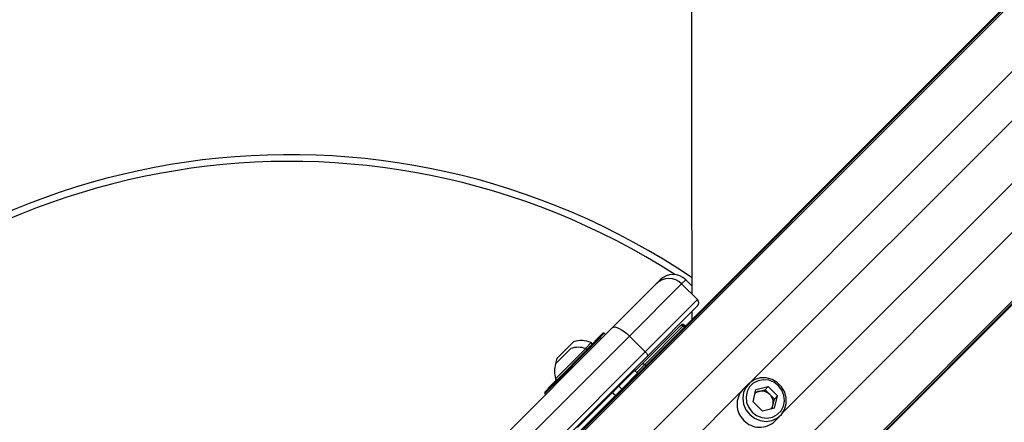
# Model space of a CAD drawing. Header units: millimetres. Extents: x 59675 to 443956, y 27057 to 412240.
# Tile 61 of 67: x 87723 to 98669, y 247984 to 252456. Entities that reach past the tile are written whole.
import ezdxf

# ---------------------------------------------------------------- set-up
doc = ezdxf.new("R2010")
doc.units = ezdxf.units.MM
doc.header["$LTSCALE"] = 50
doc.layers.add('COMPONENT_GEOMETRY', color=7, linetype='Continuous')
doc.styles.add('SLDTEXTSTYLE0', font='TXT', dxfattribs={"width": 0.75})
doc.dimstyles.new('SLDDIMSTYLE0', dxfattribs={"dimtxt": 2500, "dimasz": 165.1, "dimexe": 0, "dimexo": 0.0625, "dimgap": 625, "dimtad": 0, "dimtih": 1, "dimtoh": 1, "dimdec": 0, "dimrnd": 1e-09, "dimzin": 12, "dimdsep": 46, "dimtxsty": 'SLDTEXTSTYLE0', "dimsah": 1, "dimcen": 0.09, "dimadec": 0, "dimazin": 3, "dimtfac": 1, "dimtdec": 3, "dimtofl": 0, "dimtmove": 0, "dimatfit": 3, "dimfxl": 1, "dimfrac": 2, "dimtolj": 1, "dimtzin": 12, "dimarcsym": 0})
doc.dimstyles.new('SLDDIMSTYLE1', dxfattribs={"dimtxt": 2500, "dimasz": 165.1, "dimexe": 0, "dimexo": 0.0625, "dimgap": 625, "dimtad": 0, "dimtih": 1, "dimtoh": 1, "dimdec": 0, "dimrnd": 1e-09, "dimzin": 12, "dimdsep": 46, "dimtxsty": 'SLDTEXTSTYLE0', "dimsah": 1, "dimcen": 0.09, "dimadec": 0, "dimazin": 3, "dimtfac": 1, "dimtdec": 0, "dimtofl": 0, "dimtmove": 0, "dimatfit": 3, "dimfxl": 1, "dimfrac": 2, "dimtolj": 1, "dimtzin": 12, "dimarcsym": 0})

# ---------------------------------------------------------------- blocks, each defined once
blk = doc.blocks.new('_D')
at = {"layer": 'COMPONENT_GEOMETRY', "color": 7}
for p, q in [((240160, 319828), (240160, 222689)), ((82725, 240321), (82725, 222689)), ((82725, 222848), (157748, 222848)), ((240160, 222848), (165137, 222848))]:
    blk.add_line(p, q, dxfattribs=at)
for points in [[(82725, 222848), (82890, 222823), (82890, 222873)], [(240160, 222848), (239995, 222873), (239995, 222823)]]:
    blk.add_solid(points, dxfattribs=at)
at = {"layer": 'COMPONENT_GEOMETRY', "color": 7, "insert": (157748, 224086), "char_height": 2500, "attachment_point": 1, "style": 'SLDTEXTSTYLE0'}
blk.add_mtext('3149', dxfattribs=at)
blk = doc.blocks.new('_D_1')
at = {"layer": 'COMPONENT_GEOMETRY', "color": 7}
for p, q in [((167596, 392392), (63895, 392392)), ((64053, 392392), (64053, 321783)), ((60437, 321275), (59675, 321275)), ((59675, 321275), (59675, 317306)), ((67670, 321275), (68431, 321275)), ((68431, 321275), (68431, 317306)), ((59675, 317306), (60437, 317306)), ((68431, 317306), (67670, 317306)), ((64053, 242957), (64053, 313566)), ((79403, 242957), (63895, 242957))]:
    blk.add_line(p, q, dxfattribs=at)
for points in [[(64053, 392392), (64028, 392227), (64079, 392227)], [(64053, 242957), (64079, 243122), (64028, 243122)]]:
    blk.add_solid(points, dxfattribs=at)
at = {"layer": 'COMPONENT_GEOMETRY', "color": 7, "char_height": 2500, "attachment_point": 1, "style": 'SLDTEXTSTYLE0'}
for s, insert in [('9\'10"', (60437, 320529)), ('2989', (60359, 316789))]:
    blk.add_mtext(s, dxfattribs=dict(at, insert=insert))

msp = doc.modelspace()

# ---------------------------------------------------------------- linework, layer by layer
at = {"color": 8, "linetype": 'Continuous', "lineweight": 25}
for p, q in [((93904.97, 247794.95), (129929.16, 283819.15)), ((94299.21, 247425.62), (130361.28, 283487.7)), ((95193.71, 246531.12), (131255.73, 282593.14)), ((95563.04, 246136.88), (131617.18, 282191.02)), ((95859.53, 248439.6), (122286.99, 274867.05)), ((96207.69, 248091.44), (122635.14, 274518.89)), ((95126.57, 249568.18), (95081.96, 249523.58)), ((95109.27, 249064.83), (95100.57, 249056.13)), ((95100.57, 249056.13), (95114.53, 249043.5)), ((94178.63, 248924.3), (93559.91, 248305.58)), ((94219.7, 248972.45), (94174.15, 248926.89)), ((94670.77, 248626.33), (94582.52, 248538.09)), ((94670.77, 248626.33), (94684.73, 248613.7)), ((94501.59, 247081.65), (95737.12, 248317.19))]:
    msp.add_line(p, q, dxfattribs=at)
at = {"color": 7, "linetype": 'Continuous', "lineweight": 25}
for p, q in [((93831.48, 247746.67), (124053.35, 277968.54)), ((93757.93, 247686.89), (123658.91, 277587.87)), ((95514.76, 246063.39), (125756.2, 276304.83)), ((95454.98, 245989.83), (102453.54, 252988.39)), ((94799.12, 249523.58), (94843.72, 249568.18)), ((95193.5, 249501.25), (95126.57, 249568.18)), ((94310.59, 249035.05), (94799.12, 249523.58)), ((95081.96, 249523.58), (94500.38, 248942)), ((95258.73, 249346.8), (95081.96, 249523.58)), ((94677.16, 248765.22), (95258.73, 249346.8)), ((95258.73, 249276.09), (94700.42, 248717.77)), ((95193.63, 249210.99), (95193.67, 249122.64)), ((92811.23, 247535.69), (94310.59, 249035.05)), ((94637.18, 248626.25), (95066.98, 249056.05)), ((95100.57, 249056.13), (94670.77, 248626.33)), ((95066.98, 249056.05), (95074.86, 249063.93)), ((95123.27, 249052.23), (95109.27, 249064.83)), ((94500.38, 248942), (93001.02, 247442.64)), ((93559.91, 248319.73), (94164.49, 248924.3)), ((94026.6, 248793.49), (94205.56, 248972.45)), ((94189.24, 248913.7), (94178.63, 248924.3)), ((94233.84, 248958.3), (94219.7, 248972.45)), ((94677.16, 248765.22), (94500.38, 248942)), ((93680.83, 248467.51), (94016.7, 248803.39)), ((93681, 248635.27), (93848.94, 248803.21)), ((93693.79, 248694.02), (93879.41, 248879.64)), ((94011.34, 248805.1), (94075.45, 248869.21)), ((94030.14, 248789.95), (94016.7, 248803.39)), ((94088.89, 248855.77), (94075.45, 248869.21)), ((93177.8, 247265.87), (94677.16, 248765.22)), ((94700.42, 248717.77), (93201.06, 247218.42)), ((94565.77, 248554.84), (94637.18, 248626.25)), ((93680.83, 248467.51), (93694.26, 248454.08)), ((94383.7, 248385.15), (94559.58, 248561.03)), ((94416.41, 248352.44), (94592.29, 248528.32)), ((94462.77, 248464.21), (94454.81, 248472.17)), ((94462.77, 248464.21), (94454.81, 248472.17)), ((94592.29, 248528.32), (94559.58, 248561.03)), ((94562.23, 248558.37), (94563.13, 248559.27)), ((93600.98, 248367.87), (93690.73, 248457.61)), ((94383.7, 248385.15), (94335.12, 248336.57)), ((94416.41, 248352.44), (94383.7, 248385.15)), ((94418.16, 248419.6), (94410.21, 248427.56)), ((94418.16, 248419.6), (94410.21, 248427.56)), ((95827.88, 248413.35), (95763.38, 248348.84)), ((95908.05, 248347.51), (96044.53, 248380.21)), ((96008.69, 248344.37), (96044.53, 248380.21)), ((96148.3, 248276.44), (96044.53, 248380.21)), ((93559.91, 248305.58), (93570.52, 248294.98)), ((93923.19, 247924.63), (94312.58, 248314.02)), ((93955.89, 247891.93), (94345.28, 248281.32)), ((94312.91, 248314.35), (94312.58, 248314.02)), ((94312.58, 248314.02), (94345.28, 248281.32)), ((94320.08, 248307.46), (94349.29, 248278.25)), ((94321.85, 248309.23), (94322.91, 248304.63)), ((94321.85, 248309.23), (94351.05, 248280.02)), ((94345.28, 248281.32), (94345.6, 248281.64)), ((94369.6, 248305.64), (94416.41, 248352.44)), ((95875.35, 248211.04), (95908.05, 248347.51)), ((95901.12, 248318.6), (95940.45, 248328.02)), ((95940.45, 248328.02), (96008.69, 248344.37)), ((96060.58, 248292.49), (96008.69, 248344.37)), ((96112.47, 248240.6), (96060.58, 248292.49)), ((96112.47, 248240.6), (96148.3, 248276.44)), ((96115.61, 248139.96), (96148.3, 248276.44)), ((95875.35, 248211.04), (95979.13, 248107.26)), ((96115.61, 248139.96), (95979.13, 248107.26)), ((96086.69, 248133.03), (96096.12, 248172.36)), ((96096.12, 248172.36), (96112.47, 248240.6)), ((94056.65, 248074.01), (94064.61, 248066.05)), ((94056.65, 248074.01), (94064.61, 248066.05)), ((96116.93, 247995.29), (96181.44, 248059.79))]:
    msp.add_line(p, q, dxfattribs=at)
at = {"color": 7, "linetype": 'Continuous', "lineweight": 25, "flags": 128}
for points in [[(95176.66, 285088.86), (95177.72, 282947.21), (95178.78, 280805.55), (95179.83, 278663.89), (95180.87, 276522.24), (95181.91, 274380.58), (95182.93, 272238.92), (95183.96, 270097.27), (95184.97, 267955.61), (95185.98, 265813.95), (95186.99, 263672.3), (95187.99, 261530.64), (95188.98, 259388.98), (95189.97, 257247.32), (95190.95, 255105.67), (95191.93, 252964.01), (95192.9, 250822.35), (95193.54, 249411.99)], [(94310.59, 249035.05), (94322.74, 249041.77), (94339.87, 249042.79), (94361.3, 249038.09), (94386.21, 249027.83), (94413.66, 249012.42), (94442.58, 248992.44), (94471.86, 248968.66), (94500.38, 248942)], [(94677.16, 248765.22), (94683.82, 248758.09), (94689.77, 248750.77), (94694.76, 248743.54), (94698.62, 248736.68), (94701.18, 248730.45), (94702.36, 248725.09), (94702.1, 248720.81), (94700.42, 248717.77)], [(95838.28, 248070.19), (95892.14, 248028.67), (95954.35, 248002.56), (96020.29, 247993.81), (96085.07, 248003.07), (96143.89, 248029.64), (96192.38, 248071.56), (96226.95, 248125.72), (96245.03, 248188.1), (96245.29, 248254.07), (96227.69, 248318.75), (96193.56, 248377.33), (96145.42, 248425.47), (96086.84, 248459.6), (96022.16, 248477.19), (95956.19, 248476.94), (95893.81, 248458.86), (95839.65, 248424.29), (95797.73, 248375.8), (95771.16, 248316.98), (95761.9, 248252.2), (95770.65, 248186.26), (95796.76, 248124.05), (95838.28, 248070.19)], [(95865.41, 248097.32), (95915.17, 248059.43), (95972.76, 248036.46), (96033.51, 248030.29), (96092.51, 248041.41), (96144.97, 248068.92), (96186.65, 248110.59), (96214.16, 248163.05), (96225.28, 248222.05), (96219.1, 248282.8), (96196.14, 248340.39), (96158.24, 248390.15), (96108.48, 248428.05), (96050.9, 248451.01), (95990.14, 248457.19), (95931.15, 248446.07), (95878.69, 248418.55), (95837.01, 248376.88), (95809.5, 248324.42), (95798.38, 248265.42), (95804.55, 248204.67), (95827.52, 248147.08), (95865.41, 248097.32)]]:
    msp.add_lwpolyline(points, dxfattribs=at)
at = {"color": 7, "linetype": 'Continuous', "lineweight": 25}
for centre, radius, start, end in [((90724.72, 242956.63), 8000, 55.999442, 225), ((90724.72, 242956.63), 7925, 57.300908, 225), ((94940.54, 249382.15), 200, 45, 135), ((94985.14, 249426.76), 200, 45, 135), ((95223.38, 249311.44), 50, 315, 45), ((95083.82, 249038.44), 24.37, 46.577275, 133.700885), ((95092.54, 249046.26), 25, 48, 135), ((94171.56, 248917.23), 10, 45, 135), ((94212.63, 248965.37), 10, 45, 135), ((93933.09, 248551.13), 265.76, 71.66162, 108.459129), ((93963.36, 248610.06), 282.35, 66.610213, 107.299134), ((93963.36, 248610.06), 282.35, 162.700866, 174.621002), ((93933.09, 248551.13), 265.76, 161.540871, 198.33838), ((94654.02, 248608.63), 24.37, 46.5782, 133.699063), ((94580.81, 248541.59), 25, 98.130102, 135), ((93608.05, 248360.8), 10, 135, 195), ((94556.93, 248422.26), 50, 135, 160.841933), ((93566.98, 248312.65), 10, 135, 225), ((95940.01, 248182.45), 242.66, 136.71235, 226.758591), ((95967.06, 248216.15), 115, 103.377783, 126.446229), ((95968.63, 248202.47), 128.67, 44.390078, 102.648821), ((95970.56, 248200.54), 128.67, 347.351179, 45.609922), ((95984.24, 248198.97), 115, 323.553771, 346.622217), ((95950.54, 248171.92), 242.66, 223.241409, 313.28765)]:
    msp.add_arc(centre, radius, start, end, dxfattribs=at)
for points, knots in [([(94312.91, 248314.35), (94313.67, 248313.67), (94314.66, 248312.77), (94319.05, 248308.47), (94320.08, 248307.46)], [0, 0, 0, 0, 0.76552784, 1, 1, 1, 1]), ([(94321.85, 248309.23), (94324.05, 248317.28), (94326.9, 248327.68), (94333.61, 248334.93), (94335.12, 248336.57)], [0, 0, 0, 0, 0.77484141, 1, 1, 1, 1]), ([(94345.6, 248281.64), (94345.78, 248281.5), (94345.99, 248281.33), (94348.68, 248278.69), (94349.2, 248278.17)], [0, 0, 0, 0, 0.80354379, 1, 1, 1, 1]), ([(94363.57, 248292.54), (94363.79, 248294.42), (94364.39, 248299.76), (94367.55, 248303.33), (94369.6, 248305.64)], [0, 0, 0, 0, 0.35228166, 1, 1, 1, 1])]:
    msp.add_open_spline(points, degree=3, knots=knots, dxfattribs=at)

# ---------------------------------------------------------------- dimensions: what is measured, and where the dimension line sits
at = {"layer": 'COMPONENT_GEOMETRY', "color": 7}
dim = msp.add_linear_dim(base=(64053.39, 242956.63), p1=(167659.66, 392392.2), p2=(79466.76, 242956.63), angle=90, dimstyle='SLDDIMSTYLE1', dxfattribs=at)
dim.commit()
dim.dimension.update_dxf_attribs({"geometry": '_D_1', "text_midpoint": (64053.39, 317674.42), "dimtype": 160})
dim = msp.add_linear_dim(base=(82724.72, 222848.07), p1=(240160.49, 319891.58), p2=(82724.72, 240384.9), dimstyle='SLDDIMSTYLE0', dxfattribs=at)
dim.commit()
dim.dimension.update_dxf_attribs({"geometry": '_D', "text_midpoint": (161442.6, 222848.07), "dimtype": 160})

doc.saveas('drawing.dxf')
